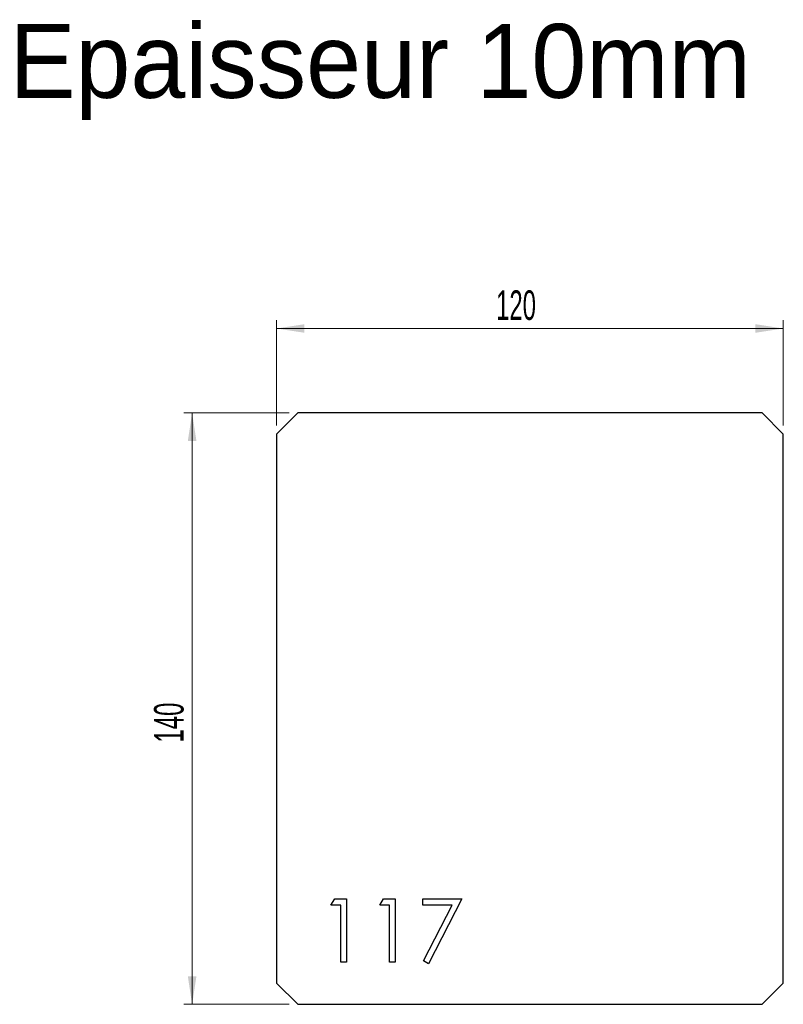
# Model space of a CAD drawing. Header units: millimetres. Extents: x 123 to 304, y 319 to 552.
import ezdxf

# ---------------------------------------------------------------- set-up
doc = ezdxf.new("R2010")
doc.units = ezdxf.units.MM
doc.header["$LTSCALE"] = 2
doc.styles.add('SLDTEXTSTYLE1', font='TXT', dxfattribs={"width": 0.605})
doc.dimstyles.new('SLDDIMSTYLE0', dxfattribs={"dimtxt": 7, "dimasz": 6.604, "dimexe": 0, "dimexo": 0.0625, "dimgap": 1.75, "dimtad": 1, "dimrnd": 1e-09, "dimzin": 12, "dimdsep": 46, "dimtxsty": 'SLDTEXTSTYLE1', "dimsah": 1, "dimcen": 0.09, "dimadec": 0, "dimazin": 3, "dimtfac": 1, "dimtofl": 0, "dimtmove": 0, "dimatfit": 3, "dimfxl": 1, "dimfrac": 2, "dimtolj": 1, "dimtzin": 12, "dimarcsym": 0})

# ---------------------------------------------------------------- blocks, each defined once
blk = doc.blocks.new('_D')
at = {"color": 7, "linetype": 'Continuous', "lineweight": 0, "transparency": 16777216}
for p, q in [((184.06, 455.55), (184.06, 480.55)), ((304.06, 455.55), (304.06, 480.55)), ((184.06, 478.55), (304.06, 478.55))]:
    blk.add_line(p, q, dxfattribs=at)
at = {"color": 7, "linetype": 'Continuous', "lineweight": 18, "transparency": 16777216}
for points in [[(184.06, 478.55), (190.67, 477.54), (190.67, 479.57)], [(304.06, 478.55), (297.46, 479.57), (297.46, 477.54)]]:
    blk.add_solid(points, dxfattribs=at)
at = {"color": 7, "linetype": 'Continuous', "lineweight": 18, "transparency": 16777216, "insert": (236.04, 487.58), "char_height": 7, "attachment_point": 1, "style": 'SLDTEXTSTYLE1'}
blk.add_mtext('120', dxfattribs=at)
blk = doc.blocks.new('_D_1')
at = {"color": 7, "linetype": 'Continuous', "lineweight": 0, "transparency": 16777216}
for p, q in [((187.06, 458.55), (162.06, 458.55)), ((164.06, 458.55), (164.06, 318.55)), ((187.06, 318.55), (162.06, 318.55))]:
    blk.add_line(p, q, dxfattribs=at)
at = {"color": 7, "linetype": 'Continuous', "lineweight": 18, "transparency": 16777216}
for points in [[(164.06, 458.55), (163.05, 451.95), (165.08, 451.95)], [(164.06, 318.55), (165.08, 325.16), (163.05, 325.16)]]:
    blk.add_solid(points, dxfattribs=at)
at = {"color": 7, "linetype": 'Continuous', "lineweight": 18, "transparency": 16777216, "insert": (155.04, 380.53), "char_height": 7, "attachment_point": 1, "rotation": 90, "style": 'SLDTEXTSTYLE1'}
blk.add_mtext('140', dxfattribs=at)

msp = doc.modelspace()

# ---------------------------------------------------------------- linework, layer by layer
at = {"color": 7, "linetype": 'Continuous', "lineweight": 25}
for p, q in [((189.061, 458.554), (184.061, 453.554)), ((299.061, 458.554), (189.061, 458.554)), ((304.061, 453.554), (299.061, 458.554)), ((184.061, 453.554), (184.061, 323.554)), ((304.061, 323.554), (304.061, 453.554)), ((184.061, 323.554), (189.061, 318.554)), ((299.061, 318.554), (304.061, 323.554)), ((189.061, 318.554), (299.061, 318.554))]:
    msp.add_line(p, q, dxfattribs=at)
at = {"color": 1, "linetype": 'Continuous', "lineweight": 25}
for p, q in [((196.946, 342.015), (197.826, 343.554)), ((197.826, 343.554), (200.6, 343.554)), ((200.6, 343.554), (200.6, 328.554)), ((208.484, 342.015), (209.365, 343.554)), ((209.365, 343.554), (212.138, 343.554)), ((212.138, 343.554), (212.138, 328.554)), ((218.677, 343.554), (227.908, 343.554)), ((218.677, 342.015), (218.677, 343.554)), ((227.908, 343.554), (220.023, 328.169)), ((199.254, 342.015), (196.946, 342.015)), ((199.254, 328.554), (199.254, 342.015)), ((210.792, 342.015), (208.484, 342.015)), ((210.792, 328.554), (210.792, 342.015)), ((225.63, 342.015), (218.677, 342.015)), ((218.86, 328.809), (225.63, 342.015)), ((220.023, 328.169), (218.86, 328.809)), ((200.6, 328.554), (199.254, 328.554)), ((212.138, 328.554), (210.792, 328.554))]:
    msp.add_line(p, q, dxfattribs=at)

# ---------------------------------------------------------------- texts
at = {"insert": (120.816, 550.659), "char_height": 17.5, "attachment_point": 1}
msp.add_mtext_dynamic_manual_height_columns('Epaisseur 10mm', width=326.11141, gutter_width=87.5, heights=[0], dxfattribs=at)

# ---------------------------------------------------------------- dimensions: what is measured, and where the dimension line sits
at = {"color": 7, "linetype": 'Continuous', "lineweight": 18}
for base, p1, p2, angle, picture, middle in [((304.061, 478.554), (184.061, 453.554), (304.061, 453.554), 0, '_D', (244.061, 478.554)), ((164.061, 318.554), (189.061, 458.554), (189.061, 318.554), 90, '_D_1', (164.061, 388.554))]:
    dim = msp.add_linear_dim(base=base, p1=p1, p2=p2, angle=angle, dimstyle='SLDDIMSTYLE0', dxfattribs=at)
    dim.commit()
    dim.dimension.update_dxf_attribs({"geometry": picture, "text_midpoint": middle, "dimtype": 160})

doc.saveas('drawing.dxf')
